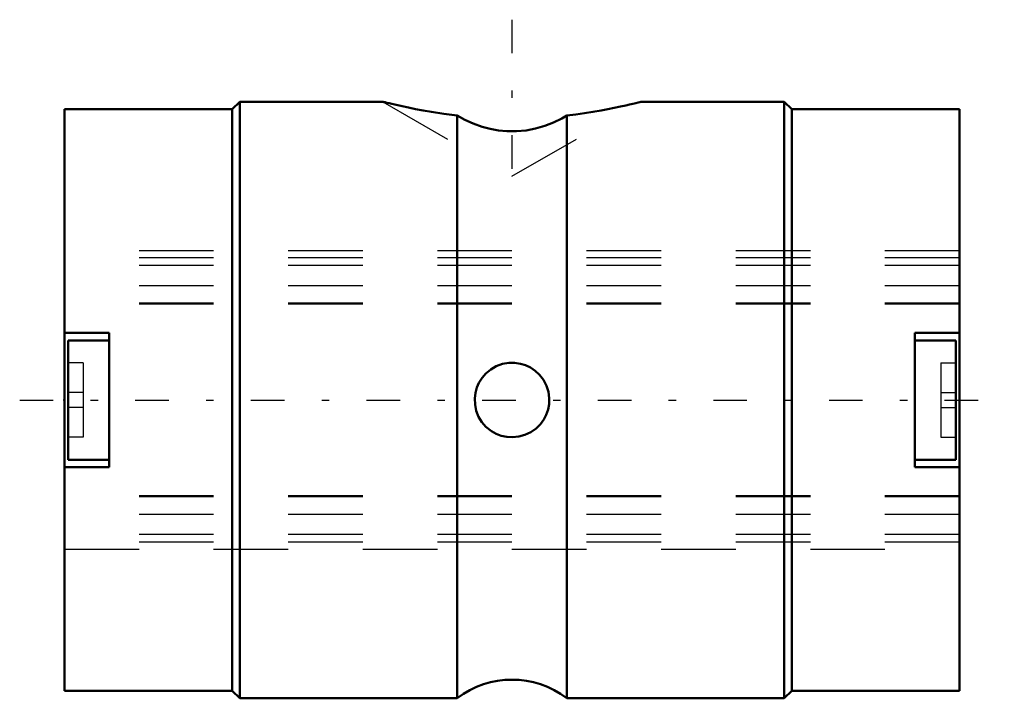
# Model space of a CAD drawing. Header units: millimetres. Extents: x -0.6 to 12.6, y -4 to 5.1.
import ezdxf

# ---------------------------------------------------------------- set-up
doc = ezdxf.new("R2010")
doc.units = ezdxf.units.MM
doc.linetypes.add('Center', pattern=[1.5, 0.45, -0.5, 0.05, -0.5])
doc.linetypes.add('Dashed', pattern=[2, 1, -1])
for name, color, linetype, lineweight in [('2d ConnectionPoints', 7, 'Continuous', 50), ('AM_0', 7, 'Continuous', 50), ('AM_7', 7, 'Center', 25), ('AM_9', 6, 'Dashed', 25)]:
    doc.layers.add(name, color=color, linetype=linetype, lineweight=lineweight)

# ---------------------------------------------------------------- blocks, each defined once
blk = doc.blocks.new('1_1LT4X_Cylindar_0_in_LT4X_12L_00__0')
at = {"layer": 'AM_0'}
for p, q in [((2.35, 4), (2.25, 3.9)), ((4.268, 4), (2.35, 4)), ((2.35, 4), (2.35, -4)), ((9.65, 4), (7.732, 4)), ((9.75, 3.9), (9.65, 4)), ((9.65, 4), (9.65, -4)), ((2.25, 3.9), (0, 3.9)), ((0, 3.9), (0, 0.9)), ((2.25, 3.9), (2.25, -3.9)), ((12, 3.9), (9.75, 3.9)), ((9.75, 3.9), (9.75, -3.9)), ((12, 3.9), (12, 0.9)), ((5.267, -4), (5.267, 3.814)), ((6.733, 3.814), (6.733, -4)), ((0.6, 0.9), (0, 0.9)), ((0.6, 0.8), (0.05, 0.8)), ((0.05, 0.8), (0.05, -0.8)), ((0.6, 0.9), (0.6, -0.9)), ((11.4, 0.9), (11.4, -0.9)), ((11.4, 0.9), (12, 0.9)), ((11.95, 0.8), (11.4, 0.8)), ((11.95, 0.8), (11.95, -0.8)), ((0, -0.9), (0.6, -0.9)), ((0, -0.9), (0, -3.9)), ((0.05, -0.8), (0.6, -0.8)), ((11.4, -0.8), (11.95, -0.8)), ((12, -0.9), (11.4, -0.9)), ((12, -0.9), (12, -3.9)), ((0, -3.9), (2.25, -3.9)), ((2.25, -3.9), (2.35, -4)), ((9.65, -4), (9.75, -3.9)), ((9.75, -3.9), (12, -3.9)), ((2.35, -4), (5.267, -4)), ((6.733, -4), (9.65, -4))]:
    blk.add_line(p, q, dxfattribs=at)
for points in [[(4.268, 4), (4.272, 3.999), (4.282, 3.996), (4.299, 3.992), (4.323, 3.987), (4.353, 3.979), (4.389, 3.971), (4.43, 3.961), (4.529, 3.939), (4.614, 3.921), (4.707, 3.902), (4.81, 3.883), (4.919, 3.864), (5.087, 3.838), (5.267, 3.814)], [(6.733, 3.814), (6.854, 3.829), (6.97, 3.846), (7.085, 3.864), (7.194, 3.884), (7.285, 3.901), (7.371, 3.918), (7.453, 3.935), (7.526, 3.951), (7.576, 3.963), (7.62, 3.973), (7.659, 3.982), (7.69, 3.99), (7.712, 3.995), (7.726, 3.999), (7.732, 4), (7.732, 4)], [(5.267, 3.814), (5.369, 3.758), (5.48, 3.707), (5.598, 3.664), (5.706, 3.635), (5.818, 3.615), (5.931, 3.604), (6.059, 3.604), (6.188, 3.616), (6.313, 3.64), (6.438, 3.676), (6.557, 3.722), (6.667, 3.776), (6.733, 3.814)], [(5.651, -0.358), (5.596, -0.295), (5.553, -0.224), (5.521, -0.144), (5.504, -0.06), (5.5, 0.019), (5.509, 0.096), (5.528, 0.166), (5.557, 0.232), (5.598, 0.297), (5.648, 0.355), (5.714, 0.41), (5.789, 0.453), (5.871, 0.483), (5.957, 0.498), (6.035, 0.499), (6.112, 0.487), (6.182, 0.466), (6.247, 0.434), (6.312, 0.391), (6.369, 0.338), (6.421, 0.27), (6.461, 0.192), (6.488, 0.11), (6.499, 0.023), (6.497, -0.054), (6.483, -0.128), (6.46, -0.197), (6.427, -0.261), (6.38, -0.324), (6.325, -0.38), (6.254, -0.431), (6.174, -0.469), (6.092, -0.491), (6.006, -0.5), (5.93, -0.495), (5.856, -0.479), (5.787, -0.453), (5.724, -0.417), (5.651, -0.358)]]:
    blk.add_lwpolyline(points, dxfattribs=at)
blk.add_arc((6, -4.95), 1.2, 52.3415, 127.6585, dxfattribs=at)
at = {"layer": 'AM_7'}
for p, q in [((6, 5.1), (6, 2.9)), ((-0.6, 0), (12.6, 0))]:
    blk.add_line(p, q, dxfattribs=at)
at = {"layer": 'AM_9'}
for p, q in [((4.268, 4), (6, 3)), ((6, 3), (7.732, 4)), ((12, 2), (0, 2)), ((12, 1.905), (0, 1.905)), ((12, 1.804), (0, 1.804)), ((12, 1.533), (0, 1.533)), ((12, 1.298), (0, 1.298)), ((12, 1.286), (0, 1.286)), ((0.25, 0.5), (0.05, 0.5)), ((0.25, 0.5), (0.25, -0.5)), ((11.75, 0.5), (11.95, 0.5)), ((11.75, 0.5), (11.75, -0.5)), ((0.25, 0.1), (0.05, 0.1)), ((6.499, -0.032), (6.5, 0)), ((6.5, 0), (6.5, 0.011)), ((11.75, 0.1), (11.95, 0.1)), ((0.25, -0.1), (0.05, -0.1)), ((11.75, -0.1), (11.95, -0.1)), ((0.25, -0.5), (0.05, -0.5)), ((11.75, -0.5), (11.95, -0.5)), ((12, -1.286), (0, -1.286)), ((12, -1.298), (0, -1.298)), ((12, -1.533), (0, -1.533)), ((12, -1.804), (0, -1.804)), ((12, -1.905), (0, -1.905)), ((0, -2), (12, -2))]:
    blk.add_line(p, q, dxfattribs=at)
blk.add_lwpolyline([(5.632, -0.338), (5.672, -0.377), (5.702, -0.401)], dxfattribs=at)
blk = doc.blocks.new('2_1LT4X_12Shaft_0_in_LT4X_12L_00__0')
at = {"layer": 'AM_0'}
for p, q in [((0, 0.9), (0, -0.9)), ((12, 0.9), (12, -0.9))]:
    blk.add_line(p, q, dxfattribs=at)
at = {"layer": 'AM_9'}
for p, q in [((12, 2), (0, 2)), ((12, 1.905), (0, 1.905)), ((12, 1.804), (0, 1.804)), ((12, 1.533), (0, 1.533)), ((12, 1.298), (0, 1.298)), ((12, 1.286), (0, 1.286)), ((12, -1.286), (0, -1.286)), ((12, -1.298), (0, -1.298)), ((12, -1.533), (0, -1.533)), ((12, -1.804), (0, -1.804)), ((12, -1.905), (0, -1.905)), ((0, -2), (12, -2))]:
    blk.add_line(p, q, dxfattribs=at)

msp = doc.modelspace()

# ---------------------------------------------------------------- linework, layer by layer
at = {"layer": '2d ConnectionPoints'}
msp.add_point((0, 0), dxfattribs=at)

# ---------------------------------------------------------------- block references
for name in ['1_1LT4X_Cylindar_0_in_LT4X_12L_00__0', '2_1LT4X_12Shaft_0_in_LT4X_12L_00__0']:
    msp.add_blockref(name, (0, 0))

doc.saveas('drawing.dxf')
